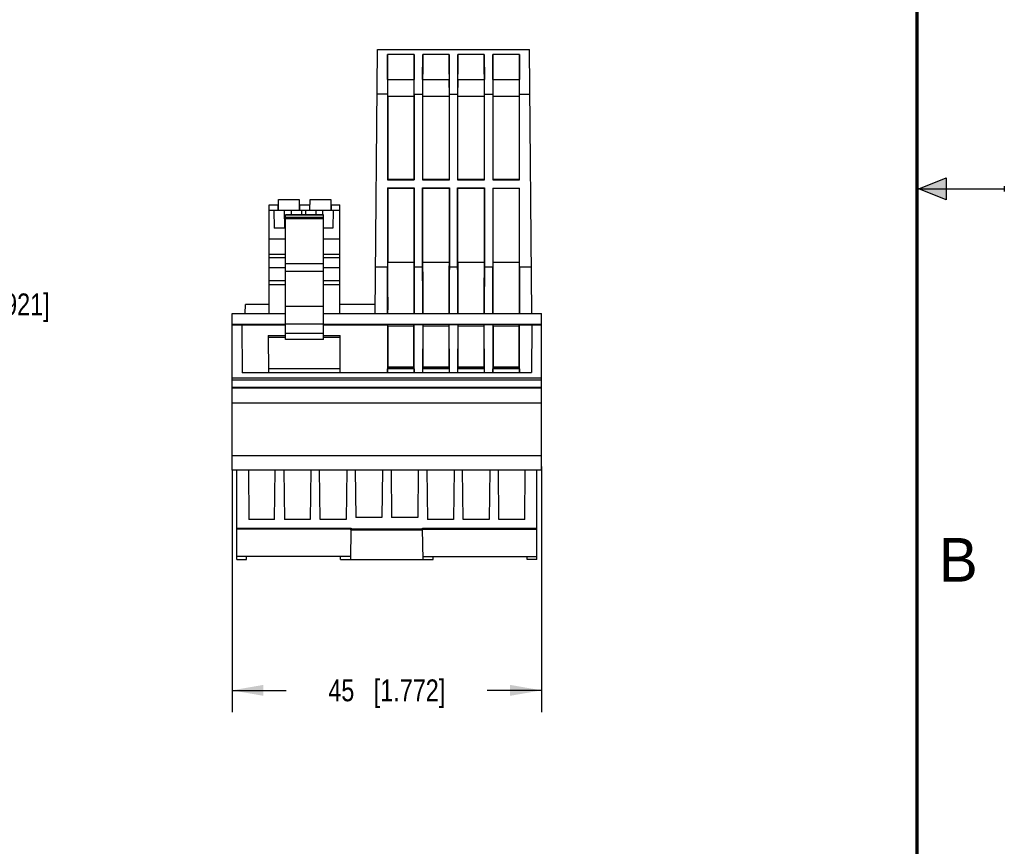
# Model space of a CAD drawing. Header units: inches. Extents: x 0 to 22, y 0 to 17.
# Tile 20 of 27: x 16.4 to 22, y 4.7 to 9.5. Entities that reach past the tile are written whole.
import ezdxf

# ---------------------------------------------------------------- set-up
doc = ezdxf.new("R2010")
doc.units = ezdxf.units.IN
doc.header["$LTSCALE"] = 1.21
doc.header["$MEASUREMENT"] = 0
doc.layers.get('0').update_dxf_attribs({"linetype": 'CONTINUOUS'})
doc.layers.add('DIMENSIONS', color=7, linetype='CONTINUOUS')
doc.styles.get("Standard").update_dxf_attribs({"font": 'txt', "width": 0.8})
doc.styles.add('TEXTSTYLE_2', font='txt')
doc.dimstyles.new('DIMSTYLE_1', dxfattribs={"dimtxt": 0.125, "dimasz": 0.18, "dimexe": 0.125, "dimexo": 0.0625, "dimgap": 0.0625, "dimtad": 0, "dimtih": 1, "dimtoh": 1, "dimdsep": 46, "dimtxsty": 'STANDARD', "dimblk": '_FILLED', "dimblk1": '_FILLED', "dimblk2": '_FILLED', "dimcen": 0.09, "dimadec": 0, "dimazin": 0, "dimtp": 0.02, "dimtm": 0.02, "dimtfac": 1, "dimtofl": 0, "dimtmove": 0, "dimatfit": 3, "dimldrblk": '_FILLED', "dimfxl": 1, "dimtolj": 1, "dimarcsym": 0})

# ---------------------------------------------------------------- blocks, each defined once
blk = doc.blocks.new('_FILLED')
at = {"color": 0, "linetype": 'BYBLOCK'}
blk.add_solid([(0, 0), (-1, 0.174), (-1, -0.174)], dxfattribs=at)
blk = doc.blocks.new('*D0')
at = {"layer": 'DIMENSIONS', "color": 2, "linetype": 'CONTINUOUS'}
for p, q in [((17.5799, 6.8858), (17.5799, 5.5025)), ((19.3516, 6.9095), (19.3516, 5.5025)), ((17.5799, 5.6275), (17.8907, 5.6275)), ((19.3516, 5.6275), (19.0407, 5.6275))]:
    blk.add_line(p, q, dxfattribs=at)
at = {"layer": 'DIMENSIONS', "color": 2, "linetype": 'CONTINUOUS', "xscale": 0.18, "yscale": 0.18, "zscale": 0.18, "rotation": 180}
blk.add_blockref('_FILLED', (17.5799, 5.6275), dxfattribs=at)
at = {"layer": 'DIMENSIONS', "color": 2, "linetype": 'CONTINUOUS', "xscale": 0.18, "yscale": 0.18, "zscale": 0.18}
blk.add_blockref('_FILLED', (19.3516, 5.6275), dxfattribs=at)
at = {"layer": 'DIMENSIONS', "color": 2, "linetype": 'CONTINUOUS', "insert": (18.4657, 5.69), "char_height": 0.125, "width": 1.025, "attachment_point": 2, "line_spacing_factor": 0.9}
blk.add_mtext('45{\\Ftxt.shx;\\W1.000000;\\H0.125000; }[1.772]', dxfattribs=at)
blk = doc.blocks.new('*D1')
at = {"layer": 'DIMENSIONS', "color": 2, "linetype": 'CONTINUOUS'}
for p, q in [((14.48, 9.2985), (16.2336, 9.2985)), ((16.1086, 9.2985), (16.1086, 7.963)), ((16.1086, 6.3775), (16.1086, 7.713)), ((14.354, 6.3775), (16.2336, 6.3775))]:
    blk.add_line(p, q, dxfattribs=at)
at = {"layer": 'DIMENSIONS', "color": 2, "linetype": 'CONTINUOUS', "xscale": 0.18, "yscale": 0.18, "zscale": 0.18}
for p, rotation in [((16.1086, 9.2985), 90), ((16.1086, 6.3775), 270)]:
    blk.add_blockref('_FILLED', p, dxfattribs=dict(at, rotation=rotation))
at = {"layer": 'DIMENSIONS', "color": 2, "linetype": 'CONTINUOUS', "insert": (16.1086, 7.9005), "char_height": 0.125, "width": 1.325, "attachment_point": 2, "line_spacing_factor": 0.9}
blk.add_mtext('74.19{\\Ftxt.shx;\\W1.000000;\\H0.125000; }[2.921]', dxfattribs=at)

msp = doc.modelspace()

# ---------------------------------------------------------------- hatches: boundary and pattern name
at = {"linetype": 'CONTINUOUS'}
msp.add_hatch(color=2, dxfattribs=at).paths.add_polyline_path([(21.6663, 8.5625), (21.6663, 8.4375), (21.51, 8.5)])

# ---------------------------------------------------------------- linework, layer by layer
at = {"color": 7, "linetype": 'CONTINUOUS'}
for p, q in [((18.3988, 7.7867), (18.412, 9.2985)), ((18.412, 9.2985), (19.2833, 9.2985)), ((19.2964, 7.7867), (19.2833, 9.2985)), ((18.4705, 9.2689), (18.4697, 9.0423)), ((18.4703, 9.1255), (18.4705, 9.2689)), ((18.6225, 9.2689), (18.4704, 9.2689)), ((18.6232, 9.0423), (18.6224, 9.2689)), ((18.6224, 9.2689), (18.6226, 9.1255)), ((18.6713, 9.2689), (18.6705, 9.0423)), ((18.6711, 9.1255), (18.6713, 9.2689)), ((18.8232, 9.2689), (18.6713, 9.2689)), ((18.824, 9.0423), (18.8232, 9.2689)), ((18.8232, 9.2689), (18.8233, 9.1255)), ((18.872, 9.2689), (18.8713, 9.0423)), ((18.8719, 9.1255), (18.872, 9.2689)), ((19.024, 9.2689), (18.872, 9.2689)), ((19.0248, 9.0423), (19.024, 9.2689)), ((19.024, 9.2689), (19.0241, 9.1255)), ((19.0728, 9.2689), (19.072, 9.0423)), ((19.0727, 9.1255), (19.0728, 9.2689)), ((19.2248, 9.2689), (19.0728, 9.2689)), ((19.2256, 9.0423), (19.2248, 9.2689)), ((19.2248, 9.2689), (19.2249, 9.1255)), ((18.4704, 9.1255), (18.6225, 9.1255)), ((18.4717, 9.0307), (18.4721, 9.1255)), ((18.6208, 9.1255), (18.6212, 9.0307)), ((18.6711, 9.1255), (18.8233, 9.1255)), ((18.6725, 9.0307), (18.6729, 9.1255)), ((18.8216, 9.1255), (18.8219, 9.0307)), ((18.8719, 9.1255), (19.0241, 9.1255)), ((18.8733, 9.0307), (18.8736, 9.1255)), ((19.0224, 9.1255), (19.0227, 9.0307)), ((19.0727, 9.1255), (19.2249, 9.1255)), ((19.0741, 9.0307), (19.0744, 9.1255)), ((19.2232, 9.1255), (19.2235, 9.0307)), ((18.4697, 9.0423), (18.4097, 9.0423)), ((18.4697, 9.0423), (18.4697, 8.5506)), ((18.4717, 9.0307), (18.4717, 8.5526)), ((18.4717, 9.0307), (18.6212, 9.0307)), ((18.6212, 9.0307), (18.6212, 8.5526)), ((18.6232, 9.0423), (18.6232, 8.5506)), ((18.6232, 9.0423), (18.6705, 9.0423)), ((18.6705, 9.0423), (18.6705, 8.5506)), ((18.6725, 8.5526), (18.6725, 9.0307)), ((18.6725, 9.0307), (18.8219, 9.0307)), ((18.8219, 9.0307), (18.8219, 8.5526)), ((18.824, 8.5506), (18.824, 9.0423)), ((18.824, 9.0423), (18.8713, 9.0423)), ((18.8713, 9.0423), (18.8713, 8.5506)), ((18.8733, 8.5526), (18.8733, 9.0307)), ((18.8733, 9.0307), (19.0227, 9.0307)), ((19.0227, 9.0307), (19.0227, 8.5526)), ((19.0248, 8.5506), (19.0248, 9.0423)), ((19.0248, 9.0423), (19.072, 9.0423)), ((19.072, 9.0423), (19.072, 8.5506)), ((19.0741, 8.5526), (19.0741, 9.0307)), ((19.0741, 9.0307), (19.2235, 9.0307)), ((19.2235, 9.0307), (19.2235, 8.5526)), ((19.2256, 8.5506), (19.2256, 9.0423)), ((19.2256, 9.0423), (19.2855, 9.0423)), ((18.4717, 8.5526), (18.4697, 8.5506)), ((18.4697, 8.5506), (18.6232, 8.5506)), ((18.6212, 8.5526), (18.4717, 8.5526)), ((18.6232, 8.5506), (18.6212, 8.5526)), ((18.6725, 8.5526), (18.6705, 8.5506)), ((18.6705, 8.5506), (18.824, 8.5506)), ((18.8219, 8.5526), (18.6725, 8.5526)), ((18.8219, 8.5526), (18.824, 8.5506)), ((18.8733, 8.5526), (18.8713, 8.5506)), ((18.8713, 8.5506), (19.0248, 8.5506)), ((19.0227, 8.5526), (18.8733, 8.5526)), ((19.0248, 8.5506), (19.0227, 8.5526)), ((19.072, 8.5506), (19.0741, 8.5526)), ((19.072, 8.5506), (19.2256, 8.5506)), ((19.2235, 8.5526), (19.0741, 8.5526)), ((19.2235, 8.5526), (19.2256, 8.5506)), ((18.4697, 8.5048), (18.4697, 8.0505)), ((18.4697, 8.5048), (18.4717, 8.5027)), ((18.4697, 8.5048), (18.6232, 8.5048)), ((18.4717, 8.5027), (18.4717, 8.0787)), ((18.4717, 8.5027), (18.6212, 8.5027)), ((18.6232, 8.5048), (18.6212, 8.5027)), ((18.6212, 8.5027), (18.6212, 8.0787)), ((18.6232, 8.5048), (18.6232, 8.0505)), ((18.6705, 8.0505), (18.6705, 8.5048)), ((18.6705, 8.5048), (18.824, 8.5048)), ((18.6725, 8.5027), (18.6705, 8.5048)), ((18.6725, 8.0787), (18.6725, 8.5027)), ((18.6725, 8.5027), (18.8219, 8.5027)), ((18.824, 8.5048), (18.8219, 8.5027)), ((18.8219, 8.5027), (18.8219, 8.0787)), ((18.824, 8.5048), (18.824, 8.0505)), ((18.8713, 8.0505), (18.8713, 8.5048)), ((18.8713, 8.5048), (19.0248, 8.5048)), ((18.8733, 8.5027), (18.8713, 8.5048)), ((18.8733, 8.0787), (18.8733, 8.5027)), ((18.8733, 8.5027), (19.0227, 8.5027)), ((19.0227, 8.5027), (19.0248, 8.5048)), ((19.0227, 8.5027), (19.0227, 8.0787)), ((19.0248, 8.5048), (19.0248, 8.0505)), ((19.072, 8.504), (19.072, 8.0505)), ((19.072, 8.504), (19.2256, 8.504)), ((19.0741, 8.0787), (19.0741, 8.504)), ((19.2235, 8.504), (19.2235, 8.0787)), ((19.2256, 8.0505), (19.2256, 8.504)), ((17.7925, 7.7867), (17.7925, 8.409)), ((17.7925, 8.409), (17.8454, 8.409)), ((17.8417, 8.409), (17.8414, 8.3775)), ((17.8451, 8.3775), (17.8457, 8.4381)), ((17.8457, 8.4381), (17.9638, 8.4381)), ((17.9638, 8.4381), (17.9643, 8.3775)), ((17.964, 8.409), (18.0265, 8.409)), ((17.968, 8.3775), (17.9677, 8.409)), ((18.0228, 8.409), (18.0225, 8.3775)), ((18.0262, 8.3775), (18.0268, 8.4381)), ((18.0268, 8.4381), (18.1449, 8.4381)), ((18.1449, 8.4381), (18.1454, 8.3775)), ((18.1451, 8.409), (18.198, 8.409)), ((18.1491, 8.3775), (18.1488, 8.409)), ((18.198, 7.7867), (18.198, 8.409)), ((17.7925, 8.3775), (18.198, 8.3775)), ((17.8202, 8.3775), (17.8211, 8.2751)), ((17.8792, 8.3775), (17.8801, 8.2751)), ((17.887, 7.6361), (17.887, 8.3515)), ((17.887, 8.3515), (18.1035, 8.3515)), ((18.1035, 8.3505), (17.887, 8.3505)), ((17.9184, 8.3775), (17.9182, 8.3515)), ((17.9775, 8.3775), (17.9772, 8.3515)), ((18.0013, 8.3775), (18.0015, 8.3515)), ((18.0603, 8.3775), (18.0605, 8.3515)), ((18.0993, 8.3515), (18.0995, 8.3775)), ((18.1035, 7.6361), (18.1035, 8.3515)), ((18.1586, 8.3775), (18.1577, 8.2751)), ((17.887, 8.3377), (18.1035, 8.3377)), ((18.1035, 8.3287), (17.887, 8.3287)), ((17.887, 8.2751), (17.8211, 8.2751)), ((18.1577, 8.2751), (18.1035, 8.2751)), ((17.7925, 8.2126), (17.887, 8.2126)), ((18.1035, 8.2126), (18.198, 8.2126)), ((17.887, 8.123), (17.7925, 8.123)), ((18.198, 8.123), (18.1035, 8.123)), ((17.7925, 8.1057), (17.887, 8.1057)), ((17.887, 8.073), (18.1035, 8.073)), ((18.1035, 8.1057), (18.198, 8.1057)), ((18.6212, 8.0787), (18.4717, 8.0787)), ((18.8219, 8.0787), (18.6725, 8.0787)), ((19.0227, 8.0787), (18.8733, 8.0787)), ((19.2235, 8.0787), (19.0741, 8.0787)), ((17.7925, 8.0489), (17.887, 8.0489)), ((17.887, 8.029), (18.1035, 8.029)), ((18.1035, 8.0489), (18.198, 8.0489)), ((18.4697, 8.0505), (18.4011, 8.0505)), ((18.6705, 8.0505), (18.6232, 8.0505)), ((18.8713, 8.0505), (18.824, 8.0505)), ((19.072, 8.0505), (19.0248, 8.0505)), ((19.2941, 8.0505), (19.2256, 8.0505)), ((17.7925, 7.9744), (17.887, 7.9744)), ((17.7925, 7.9512), (17.887, 7.9512)), ((18.1035, 7.9744), (18.198, 7.9744)), ((18.1035, 7.9512), (18.198, 7.9512)), ((17.6547, 7.7867), (17.6565, 7.8381)), ((17.7925, 7.8381), (17.6565, 7.8381)), ((18.3992, 7.8381), (18.198, 7.8381)), ((17.5799, 6.8893), (17.5799, 7.7867)), ((17.5799, 7.7867), (17.887, 7.7867)), ((18.1035, 7.8255), (17.887, 7.8255)), ((18.1035, 7.7867), (19.3516, 7.7867)), ((19.3516, 6.8893), (19.3516, 7.7867)), ((17.887, 7.722), (17.5799, 7.722)), ((17.887, 7.727), (18.1035, 7.727)), ((19.3516, 7.722), (18.1035, 7.722)), ((17.5799, 7.7202), (17.887, 7.7201)), ((17.6353, 7.7201), (17.6377, 7.4467)), ((18.1035, 7.6715), (17.887, 7.6715)), ((18.1035, 7.7201), (18.4705, 7.7201)), ((18.4705, 7.7201), (18.4695, 7.4471)), ((18.4734, 7.7143), (18.4705, 7.7201)), ((18.4734, 7.7143), (18.6195, 7.7143)), ((18.4734, 7.4777), (18.4734, 7.7143)), ((18.6195, 7.7143), (18.6224, 7.7201)), ((18.6195, 7.7143), (18.6195, 7.4777)), ((18.6713, 7.7201), (18.6224, 7.7201)), ((18.6234, 7.4471), (18.6224, 7.7201)), ((18.6713, 7.7201), (18.6703, 7.4471)), ((18.6742, 7.7143), (18.6713, 7.7201)), ((18.6742, 7.7143), (18.8203, 7.7143)), ((18.6742, 7.4777), (18.6742, 7.7143)), ((18.8203, 7.7143), (18.8202, 7.4777)), ((18.8203, 7.7143), (18.8232, 7.7201)), ((18.872, 7.7201), (18.8232, 7.7201)), ((18.8242, 7.4471), (18.8232, 7.7201)), ((18.872, 7.7201), (18.8711, 7.4471)), ((18.872, 7.7201), (18.8749, 7.7143)), ((18.8749, 7.7143), (19.0211, 7.7143)), ((18.875, 7.4777), (18.8749, 7.7143)), ((19.0211, 7.7143), (19.021, 7.4777)), ((19.0211, 7.7143), (19.024, 7.7201)), ((19.0728, 7.7201), (19.024, 7.7201)), ((19.025, 7.4471), (19.024, 7.7201)), ((19.0728, 7.7201), (19.0719, 7.4471)), ((19.0757, 7.7143), (19.0728, 7.7201)), ((19.0757, 7.7143), (19.2219, 7.7143)), ((19.0758, 7.4777), (19.0757, 7.7143)), ((19.2219, 7.7143), (19.2218, 7.4777)), ((19.2219, 7.7143), (19.2248, 7.7201)), ((19.2248, 7.7201), (19.3516, 7.7202)), ((19.2257, 7.4471), (19.2248, 7.7201)), ((19.2962, 7.7202), (19.2938, 7.4471)), ((17.7877, 7.6598), (17.7884, 7.4471)), ((17.7877, 7.6598), (17.887, 7.6598)), ((17.887, 7.6477), (17.7877, 7.6477)), ((18.1035, 7.6361), (17.887, 7.6361)), ((18.1035, 7.6598), (18.1989, 7.6598)), ((18.1989, 7.6477), (18.1035, 7.6477)), ((18.1982, 7.4471), (18.1989, 7.6598)), ((17.6377, 7.4471), (19.2938, 7.4471)), ((18.1982, 7.468), (17.7884, 7.468)), ((18.6221, 7.468), (18.4707, 7.468)), ((18.4707, 7.4471), (18.4707, 7.468)), ((18.4714, 7.4757), (18.4734, 7.4777)), ((18.4714, 7.4757), (18.6215, 7.4757)), ((18.4714, 7.468), (18.4714, 7.4757)), ((18.6195, 7.4777), (18.4734, 7.4777)), ((18.6215, 7.4757), (18.6195, 7.4777)), ((18.6215, 7.4757), (18.6215, 7.468)), ((18.6221, 7.468), (18.6222, 7.4471)), ((18.8229, 7.468), (18.6715, 7.468)), ((18.6715, 7.4471), (18.6715, 7.468)), ((18.6722, 7.4757), (18.6742, 7.4777)), ((18.6722, 7.4757), (18.8223, 7.4757)), ((18.6722, 7.468), (18.6722, 7.4757)), ((18.8202, 7.4777), (18.6742, 7.4777)), ((18.8223, 7.4757), (18.8202, 7.4777)), ((18.8223, 7.468), (18.8223, 7.4757)), ((18.8229, 7.468), (18.823, 7.4471)), ((18.8722, 7.4471), (18.8723, 7.468)), ((19.0237, 7.468), (18.8723, 7.468)), ((18.875, 7.4777), (18.873, 7.4757)), ((18.873, 7.4757), (19.0231, 7.4757)), ((18.873, 7.468), (18.873, 7.4757)), ((19.021, 7.4777), (18.875, 7.4777)), ((19.0231, 7.4757), (19.021, 7.4777)), ((19.0231, 7.4757), (19.0231, 7.468)), ((19.0237, 7.468), (19.0238, 7.4471)), ((19.2246, 7.468), (19.073, 7.468)), ((19.073, 7.4471), (19.0731, 7.468)), ((19.0737, 7.4757), (19.0758, 7.4777)), ((19.0737, 7.4757), (19.2239, 7.4757)), ((19.0737, 7.468), (19.0737, 7.4757)), ((19.2218, 7.4777), (19.0758, 7.4777)), ((19.2239, 7.4757), (19.2218, 7.4777)), ((19.2239, 7.468), (19.2239, 7.4757)), ((19.2245, 7.468), (19.2246, 7.4471)), ((19.3516, 7.4146), (17.5799, 7.4146)), ((19.3516, 7.403), (17.5799, 7.403)), ((17.5799, 7.3637), (19.3516, 7.3637)), ((17.5799, 7.3609), (19.3516, 7.3609)), ((19.3516, 7.2718), (17.5799, 7.2718)), ((17.5799, 6.972), (19.3516, 6.972)), ((19.3516, 6.8893), (17.5799, 6.8893)), ((17.6075, 6.3775), (17.6075, 6.8893)), ((17.6741, 6.8893), (17.6765, 6.6058)), ((17.8235, 6.6058), (17.827, 6.8893)), ((17.8761, 6.8893), (17.8796, 6.6058)), ((18.0317, 6.8893), (18.0282, 6.6058)), ((18.0843, 6.6058), (18.0809, 6.8893)), ((18.2364, 6.8893), (18.233, 6.6058)), ((18.2856, 6.8893), (18.2889, 6.6176)), ((18.4411, 6.8893), (18.4378, 6.6176)), ((18.4904, 6.8893), (18.4937, 6.6176)), ((18.6459, 6.8893), (18.6426, 6.6176)), ((18.695, 6.8893), (18.6985, 6.6058)), ((18.8506, 6.8893), (18.8471, 6.6058)), ((18.9032, 6.6058), (18.8998, 6.8893)), ((19.0553, 6.8893), (19.0519, 6.6058)), ((19.108, 6.6058), (19.1045, 6.8893)), ((19.2549, 6.6058), (19.2574, 6.8893)), ((19.324, 6.3775), (19.324, 6.8893)), ((17.8235, 6.6058), (17.6765, 6.6058)), ((18.0282, 6.6058), (17.8796, 6.6058)), ((18.233, 6.6058), (18.0843, 6.6058)), ((18.4378, 6.6176), (18.2889, 6.6176)), ((18.6426, 6.6176), (18.4937, 6.6176)), ((18.8471, 6.6058), (18.6985, 6.6058)), ((19.0519, 6.6058), (18.9032, 6.6058)), ((19.2549, 6.6058), (19.108, 6.6058)), ((17.6075, 6.5557), (18.2612, 6.5557)), ((18.2609, 6.5507), (17.6075, 6.5507)), ((18.2609, 6.5507), (18.2579, 6.3775)), ((18.2608, 6.5469), (18.2612, 6.5517)), ((18.2608, 6.5469), (18.6707, 6.5469)), ((18.2612, 6.5557), (18.2609, 6.5507)), ((18.2612, 6.5517), (18.2612, 6.5557)), ((18.2612, 6.5517), (18.6703, 6.5517)), ((18.3221, 6.5516), (18.3221, 6.5487)), ((18.3221, 6.5487), (18.6095, 6.5487)), ((18.6095, 6.5487), (18.6095, 6.5516)), ((18.6703, 6.5557), (19.324, 6.5557)), ((18.6706, 6.5507), (18.6703, 6.5557)), ((18.6703, 6.5557), (18.6703, 6.5517)), ((18.6703, 6.5517), (18.6707, 6.5469)), ((18.6706, 6.5507), (19.324, 6.5507)), ((18.6736, 6.3775), (18.6706, 6.5507)), ((18.2581, 6.3932), (17.6075, 6.3932)), ((17.6075, 6.3775), (17.6628, 6.3775)), ((17.6628, 6.3775), (17.6631, 6.3932)), ((18.2008, 6.3775), (18.201, 6.3932)), ((18.2008, 6.3775), (18.7307, 6.3775)), ((18.6734, 6.3932), (19.324, 6.3932)), ((18.7307, 6.3775), (18.7304, 6.3932)), ((19.2687, 6.3775), (19.2684, 6.3932)), ((19.324, 6.3775), (19.2687, 6.3775))]:
    msp.add_line(p, q, dxfattribs=at)
at = {"color": 2, "linetype": 'CONTINUOUS'}
for p, q in [((21.51, 8.5), (21.6663, 8.5625)), ((21.6663, 8.5625), (21.6663, 8.4375)), ((22, 8.515), (22, 8.485)), ((21.51, 8.5), (22, 8.5)), ((21.6663, 8.4375), (21.51, 8.5))]:
    msp.add_line(p, q, dxfattribs=at)
at = {"color": 7, "linetype": 'CONTINUOUS', "const_width": 0.02}
msp.add_lwpolyline([(21.5, 0.5), (21.5, 16.5)], dxfattribs=at)
at = {"color": 7, "linetype": 'CONTINUOUS'}
for centre, major_axis, start_param, end_param in [((18.4626, 7.8294), (0, 0.5808), 4.638849, 5.156129), ((18.6303, 7.8294), (0, 0.5808), 1.127056, 1.644337), ((18.6634, 7.8294), (0, 0.5808), -1.644337, -1.127056), ((18.8311, 7.8294), (0, 0.5808), 1.127056, 1.644337), ((18.8642, 7.8294), (0, 0.5808), -1.644337, -1.127056), ((19.0319, 7.8294), (0, 0.5808), 1.127056, 1.644337), ((19.0649, 7.8294), (0, 0.5808), -1.644337, -1.127056), ((19.2327, 7.8294), (0, 0.5808), 1.127056, 1.644337), ((18.4626, 7.8294), (0, 0.4627), 4.620028, 5.210619), ((18.6303, 7.8294), (0, 0.4627), 1.072567, 1.663157), ((18.6634, 7.8294), (0, 0.4627), -1.663157, -1.072567), ((18.8311, 7.8294), (0, 0.4627), 1.072567, 1.663157), ((18.8642, 7.8294), (0, 0.4627), -1.663157, -1.072567), ((19.0319, 7.8294), (0, 0.4627), 1.072567, 1.663157), ((19.0649, 7.8294), (0, 0.4627), -1.663157, -1.072567), ((19.2327, 7.8294), (0, 0.4627), 1.072567, 1.663157)]:
    msp.add_ellipse(centre, major_axis=major_axis, ratio=0.017455, start_param=start_param, end_param=end_param, dxfattribs=at)

# ---------------------------------------------------------------- texts
at = {"color": 2, "linetype": 'CONTINUOUS', "insert": (21.625, 6.5), "char_height": 0.25, "width": 0.25, "attachment_point": 1, "line_spacing_factor": 0.9, "style": 'TEXTSTYLE_2'}
msp.add_mtext('B', dxfattribs=at)

# ---------------------------------------------------------------- dimensions: what is measured, and where the dimension line sits
at = {"layer": 'DIMENSIONS', "color": 2, "linetype": 'CONTINUOUS'}
for base, p1, p2, angle, picture, middle in [((16.1086, 6.3775), (14.4175, 9.2985), (14.2915, 6.3775), 270, '*D1', (16.1086, 7.838)), ((17.5799, 5.6275), (19.3516, 6.972), (17.5799, 6.9483), 180, '*D0', (18.4657, 5.6275))]:
    dim = msp.add_linear_dim(base=base, p1=p1, p2=p2, angle=angle, dimstyle='DIMSTYLE_1', dxfattribs=at)
    dim.commit()
    dim.dimension.update_dxf_attribs({"geometry": picture, "text_midpoint": middle, "dimtype": 160})

doc.saveas('drawing.dxf')
